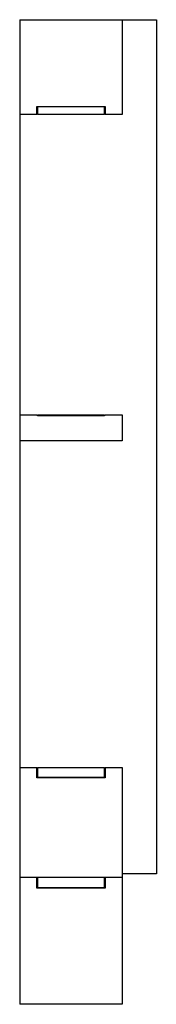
# Model space of a CAD drawing. Header units: millimetres. Extents: x 148 to 401, y 0 to 424.
# Tile 8 of 10: x 381 to 401, y 0 to 144. Entities that reach past the tile are written whole.
import ezdxf

# ---------------------------------------------------------------- set-up
doc = ezdxf.new("R2010")
doc.units = ezdxf.units.MM
doc.header["$MEASUREMENT"] = 0
doc.layers.add('Make2D$visible$lines', color=7, linetype='Continuous', true_color=0x000000)

msp = doc.modelspace()

# ---------------------------------------------------------------- linework, layer by layer
at = {"layer": 'Make2D$visible$lines'}
for points in [[(381.21, 144.18), (388.71, 144.18), (396.21, 144.18)], [(381.21, 144.18), (381.21, 143.09), (381.21, 142)], [(396.21, 144.18), (396.21, 143.09), (396.21, 142)], [(396.21, 144.17), (398.71, 144.17), (401.21, 144.17)], [(381.21, 142), (381.21, 136.31), (381.21, 130.63)], [(396.21, 142), (396.21, 136.31), (396.21, 130.63)], [(383.71, 130.63), (383.71, 131.06), (383.71, 131.48)], [(383.71, 131.48), (388.7, 131.48), (393.7, 131.48)], [(383.81, 131.42), (383.81, 131.45), (383.81, 131.48)], [(393.6, 131.42), (388.7, 131.42), (383.81, 131.42)], [(383.81, 131.42), (383.81, 131.02), (383.81, 130.63)], [(393.6, 131.48), (393.6, 131.45), (393.6, 131.42)], [(393.6, 130.63), (393.6, 131.02), (393.6, 131.42)], [(393.7, 131.48), (393.7, 131.06), (393.7, 130.63)], [(381.21, 130.31), (381.21, 108.31), (381.21, 86.3)], [(383.71, 130.31), (382.46, 130.31), (381.21, 130.31)], [(393.6, 130.31), (388.7, 130.31), (383.81, 130.31)], [(396.21, 130.31), (394.95, 130.31), (393.7, 130.31)], [(381.21, 86.3), (381.21, 85.65), (381.21, 85.01)], [(381.21, 86.3), (382.46, 86.3), (383.71, 86.3)], [(383.71, 86.2), (383.71, 86.25), (383.71, 86.3)], [(383.71, 86.3), (383.71, 86.3), (383.71, 86.3)], [(393.7, 86.2), (388.7, 86.2), (383.71, 86.2)], [(383.81, 86.3), (383.81, 86.25), (383.81, 86.21)], [(383.81, 86.3), (388.7, 86.3), (393.6, 86.3)], [(383.81, 86.21), (388.7, 86.21), (393.6, 86.21)], [(383.81, 86.21), (383.81, 86.21), (383.81, 86.2)], [(393.6, 86.3), (393.6, 86.3), (393.6, 86.3)], [(393.6, 86.21), (393.6, 86.25), (393.6, 86.3)], [(393.6, 86.21), (393.6, 86.21), (393.6, 86.2)], [(393.7, 86.3), (393.7, 86.25), (393.7, 86.2)], [(393.7, 86.3), (394.95, 86.3), (396.21, 86.3)], [(396.21, 86.3), (396.21, 85.65), (396.21, 85.01)], [(381.21, 85.01), (381.21, 83.76), (381.21, 82.51)], [(396.21, 85.01), (396.21, 83.76), (396.21, 82.51)], [(381.21, 82.51), (381.21, 58.6), (381.21, 34.69)], [(396.21, 82.51), (388.71, 82.51), (381.21, 82.51)], [(381.21, 34.69), (382.46, 34.69), (383.71, 34.69)], [(383.81, 34.69), (388.7, 34.69), (393.6, 34.69)], [(393.7, 34.69), (394.95, 34.69), (396.21, 34.69)], [(381.21, 34.19), (381.21, 27.37), (381.21, 20.55)], [(383.71, 33.16), (383.71, 33.67), (383.71, 34.19)], [(393.7, 33.16), (388.7, 33.16), (383.71, 33.16)], [(383.81, 34.19), (383.81, 33.72), (383.81, 33.24)], [(383.81, 33.24), (388.7, 33.24), (393.6, 33.24)], [(383.81, 33.24), (383.81, 33.2), (383.81, 33.16)], [(393.6, 33.24), (393.6, 33.72), (393.6, 34.19)], [(393.6, 33.24), (393.6, 33.2), (393.6, 33.16)], [(393.7, 34.19), (393.7, 33.67), (393.7, 33.16)], [(396.21, 34.19), (396.21, 27.37), (396.21, 20.55)], [(381.21, 20.55), (381.21, 19.55), (381.21, 18.55)], [(396.21, 20.55), (396.21, 19.55), (396.21, 18.55)], [(401.21, 19.11), (398.71, 19.11), (396.21, 19.11)], [(381.21, 18.55), (381.21, 18.42), (381.21, 18.29)], [(396.21, 18.55), (388.71, 18.55), (381.21, 18.55)], [(381.21, 18.29), (381.21, 9.83), (381.21, 1.38)], [(383.71, 18.29), (383.71, 18.42), (383.71, 18.55)], [(383.71, 17.02), (383.71, 17.65), (383.71, 18.29)], [(383.81, 18.55), (383.81, 18.42), (383.81, 18.29)], [(383.81, 18.29), (383.81, 17.7), (383.81, 17.12)], [(393.6, 18.29), (393.6, 18.42), (393.6, 18.55)], [(393.6, 17.12), (393.6, 17.7), (393.6, 18.29)], [(393.7, 18.55), (393.7, 18.42), (393.7, 18.29)], [(393.7, 18.29), (393.7, 17.65), (393.7, 17.02)], [(396.21, 18.55), (396.21, 18.42), (396.21, 18.29)], [(396.21, 18.29), (396.21, 9.83), (396.21, 1.38)], [(393.7, 17.02), (388.7, 17.02), (383.71, 17.02)], [(383.81, 17.12), (388.7, 17.12), (393.6, 17.12)], [(383.81, 17.12), (383.81, 17.11), (383.81, 17.09)], [(383.81, 17.09), (388.7, 17.09), (393.6, 17.09)], [(383.81, 17.02), (383.81, 17.06), (383.81, 17.09)], [(393.6, 17.12), (393.6, 17.11), (393.6, 17.09)], [(393.6, 17.09), (393.6, 17.06), (393.6, 17.02)], [(381.21, 1.38), (381.21, 0.69), (381.21, 0)], [(396.21, 0), (388.71, 0), (381.21, 0)], [(396.21, 1.38), (396.21, 0.69), (396.21, 0)]]:
    msp.add_open_spline(points, degree=2, dxfattribs=at)
msp.add_open_spline([(401.21, 144.17), (401.21, 144.17), (401.21, 144.16), (401.21, 144.15), (401.21, 144.13), (401.21, 144.1), (401.21, 144.05), (401.21, 143.96), (401.21, 143.81), (401.21, 143.59), (401.21, 143.48), (401.21, 143.35), (401.21, 143.21), (401.21, 143.07), (401.21, 142.91), (401.21, 142.73), (401.21, 142.55), (401.21, 142.36), (401.21, 142.14), (401.21, 141.93), (401.21, 141.69), (401.21, 141.44), (401.21, 140.92), (401.21, 140.33), (401.21, 139.67), (401.21, 138.97), (401.21, 138.18), (401.21, 137.33), (401.21, 136.88), (401.21, 136.41), (401.21, 135.92), (401.21, 135.42), (401.21, 134.89), (401.21, 134.35), (401.21, 133.21), (401.21, 132), (401.21, 130.72), (401.21, 129.38), (401.21, 127.96), (401.21, 126.49), (401.21, 125.73), (401.21, 124.95), (401.21, 124.16), (401.21, 123.36), (401.21, 122.54), (401.21, 121.71), (401.21, 120.87), (401.21, 120.02), (401.21, 119.15), (401.21, 118.29), (401.21, 117.42), (401.21, 116.53), (401.21, 115.66), (401.21, 114.77), (401.21, 113.88), (401.21, 113), (401.21, 112.12), (401.21, 111.23), (401.21, 109.52), (401.21, 107.78), (401.21, 106.03), (401.21, 104.39), (401.21, 102.74), (401.21, 101.07), (401.21, 99.5), (401.21, 97.92), (401.21, 96.33), (401.21, 95.57), (401.21, 94.81), (401.21, 94.05), (401.21, 93.31), (401.21, 92.56), (401.21, 91.81), (401.21, 91.08), (401.21, 90.34), (401.21, 89.6), (401.21, 88.86), (401.21, 88.13), (401.21, 87.39), (401.21, 86.64), (401.21, 85.89), (401.21, 85.15), (401.21, 84.38), (401.21, 83.62), (401.21, 82.85), (401.21, 82.06), (401.21, 81.27), (401.21, 80.48), (401.21, 79.66), (401.21, 78.84), (401.21, 78.02), (401.21, 77.18), (401.21, 76.34), (401.21, 75.5), (401.21, 74.65), (401.21, 73.81), (401.21, 72.96), (401.21, 71.26), (401.21, 69.58), (401.21, 67.91), (401.21, 67.09), (401.21, 66.28), (401.21, 65.47), (401.21, 64.68), (401.21, 63.9), (401.21, 63.12), (401.21, 61.6), (401.21, 60.1), (401.21, 58.63), (401.21, 57.18), (401.21, 55.76), (401.21, 54.36), (401.21, 53.66), (401.21, 52.97), (401.21, 52.29), (401.21, 51.6), (401.21, 50.91), (401.21, 50.24), (401.21, 48.91), (401.21, 47.6), (401.21, 46.32), (401.21, 45.11), (401.21, 43.93), (401.21, 42.77), (401.21, 42.24), (401.21, 41.71), (401.21, 41.18), (401.21, 40.69), (401.21, 40.2), (401.21, 39.72), (401.21, 39.25), (401.21, 38.8), (401.21, 38.35), (401.21, 37.9), (401.21, 37.46), (401.21, 37.04), (401.21, 36.6), (401.21, 36.17), (401.21, 35.75), (401.21, 35.3), (401.21, 34.87), (401.21, 34.44), (401.21, 33.98), (401.21, 33.53), (401.21, 33.09), (401.21, 32.61), (401.21, 32.14), (401.21, 31.68), (401.21, 31.18), (401.21, 30.7), (401.21, 30.24), (401.21, 29.75), (401.21, 29.27), (401.21, 28.81), (401.21, 28.33), (401.21, 27.87), (401.21, 27.42), (401.21, 26.97), (401.21, 26.54), (401.21, 26.12), (401.21, 25.91), (401.21, 25.71), (401.21, 25.51), (401.21, 25.31), (401.21, 25.12), (401.21, 24.93), (401.21, 24.56), (401.21, 24.2), (401.21, 23.87), (401.21, 23.22), (401.21, 22.64), (401.21, 22.12), (401.21, 21.64), (401.21, 21.21), (401.21, 20.83), (401.21, 20.66), (401.21, 20.49), (401.21, 20.34), (401.21, 20.2), (401.21, 20.06), (401.21, 19.94), (401.21, 19.83), (401.21, 19.73), (401.21, 19.64), (401.21, 19.55), (401.21, 19.47), (401.21, 19.41), (401.21, 19.34), (401.21, 19.29), (401.21, 19.25), (401.21, 19.21), (401.21, 19.17), (401.21, 19.15), (401.21, 19.13), (401.21, 19.11), (401.21, 19.11)], degree=3, knots=[-1953.748877, -1953.748877, -1953.748877, -1953.748877, -1952.104352, -1952.104352, -1952.104352, -1949.965174, -1949.965174, -1949.965174, -1945.821992, -1945.821992, -1945.821992, -1943.782091, -1943.782091, -1943.782091, -1941.738467, -1941.738467, -1941.738467, -1939.672122, -1939.672122, -1939.672122, -1937.565999, -1937.565999, -1937.565999, -1933.210778, -1933.210778, -1933.210778, -1928.630123, -1928.630123, -1928.630123, -1926.236865, -1926.236865, -1926.236865, -1923.765489, -1923.765489, -1923.765489, -1918.598481, -1918.598481, -1918.598481, -1913.158174, -1913.158174, -1913.158174, -1910.344438, -1910.344438, -1910.344438, -1907.477168, -1907.477168, -1907.477168, -1904.57718, -1904.57718, -1904.57718, -1901.668895, -1901.668895, -1901.668895, -1898.778154, -1898.778154, -1898.778154, -1895.931812, -1895.931812, -1895.931812, -1890.474779, -1890.474779, -1890.474779, -1885.368928, -1885.368928, -1885.368928, -1880.566897, -1880.566897, -1880.566897, -1878.266358, -1878.266358, -1878.266358, -1876.019662, -1876.019662, -1876.019662, -1873.800387, -1873.800387, -1873.800387, -1871.5798, -1871.5798, -1871.5798, -1869.3288, -1869.3288, -1869.3288, -1867.018164, -1867.018164, -1867.018164, -1864.618896, -1864.618896, -1864.618896, -1862.119273, -1862.119273, -1862.119273, -1859.544738, -1859.544738, -1859.544738, -1856.925952, -1856.925952, -1856.925952, -1851.679269, -1851.679269, -1851.679269, -1849.113102, -1849.113102, -1849.113102, -1846.611115, -1846.611115, -1846.611115, -1841.746706, -1841.746706, -1841.746706, -1836.960508, -1836.960508, -1836.960508, -1834.555404, -1834.555404, -1834.555404, -1832.135759, -1832.135759, -1832.135759, -1827.351582, -1827.351582, -1827.351582, -1822.823042, -1822.823042, -1822.823042, -1820.723845, -1820.723845, -1820.723845, -1818.736462, -1818.736462, -1818.736462, -1816.804163, -1816.804163, -1816.804163, -1814.86547, -1814.86547, -1814.86547, -1812.858183, -1812.858183, -1812.858183, -1810.72006, -1810.72006, -1810.72006, -1808.39031, -1808.39031, -1808.39031, -1805.850083, -1805.850083, -1805.850083, -1803.137636, -1803.137636, -1803.137636, -1800.294746, -1800.294746, -1800.294746, -1797.362228, -1797.362228, -1797.362228, -1794.379573, -1794.379573, -1794.379573, -1792.881313, -1792.881313, -1792.881313, -1791.384718, -1791.384718, -1791.384718, -1788.413303, -1788.413303, -1788.413303, -1782.668081, -1782.668081, -1782.668081, -1777.41256, -1777.41256, -1777.41256, -1775.05603, -1775.05603, -1775.05603, -1772.885288, -1772.885288, -1772.885288, -1770.853091, -1770.853091, -1770.853091, -1768.91021, -1768.91021, -1768.91021, -1767.00732, -1767.00732, -1767.00732, -1765.095317, -1765.095317, -1765.095317, -1763.125961, -1763.125961, -1763.125961, -1763.125961], dxfattribs=at)
for points, weights in [([(381.21, 130.63), (381.21, 130.31), (381.21, 130.31)], [1, 0.862706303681, 0.854125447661]), ([(383.71, 130.31), (383.71, 130.31), (383.71, 130.63)], [0.854125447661, 0.862706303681, 1]), ([(383.81, 130.63), (383.81, 130.31), (383.81, 130.31)], [1, 0.862706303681, 0.854125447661]), ([(393.6, 130.31), (393.6, 130.31), (393.6, 130.63)], [0.854125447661, 0.862706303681, 1]), ([(393.7, 130.63), (393.7, 130.31), (393.7, 130.31)], [1, 0.862706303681, 0.854125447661]), ([(396.21, 130.63), (396.21, 130.31), (396.21, 130.31)], [1, 0.862706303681, 0.854125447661]), ([(381.21, 86.3), (381.21, 86.3), (381.21, 86.3)], [0.96567657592, 0.981694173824, 1]), ([(383.81, 86.3), (383.81, 86.3), (383.81, 86.3)], [0.96567657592, 0.981694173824, 1]), ([(393.7, 86.3), (393.7, 86.3), (393.7, 86.3)], [0.96567658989, 0.981694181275, 1]), ([(396.21, 86.3), (396.21, 86.3), (396.21, 86.3)], [0.96567657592, 0.981694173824, 1]), ([(381.21, 34.69), (381.21, 34.7), (381.21, 34.19)], [0.858701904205, 0.82609465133, 1]), ([(383.71, 34.19), (383.71, 34.7), (383.71, 34.69)], [1, 0.82609472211, 0.858701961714]), ([(383.81, 34.69), (383.81, 34.7), (383.81, 34.19)], [0.858701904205, 0.82609465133, 1]), ([(393.6, 34.19), (393.6, 34.7), (393.6, 34.69)], [1, 0.82609465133, 0.858701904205]), ([(393.7, 34.69), (393.7, 34.7), (393.7, 34.19)], [0.858701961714, 0.82609472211, 1]), ([(396.21, 34.69), (396.21, 34.7), (396.21, 34.19)], [0.858701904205, 0.82609465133, 1])]:
    msp.add_rational_spline(points, weights, degree=2, dxfattribs=at)

doc.saveas('drawing.dxf')
